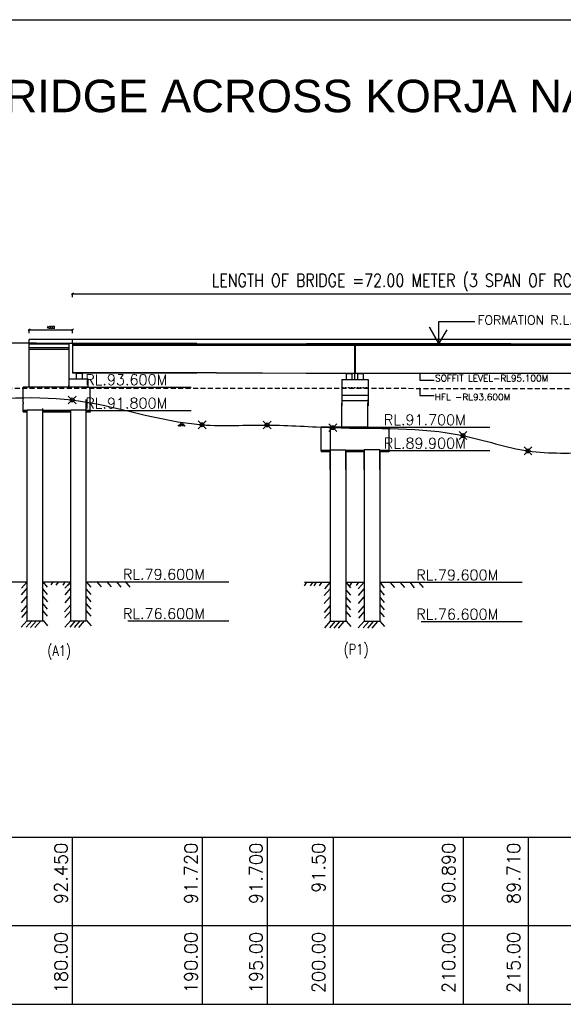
# Model space of a CAD drawing. Header units: metres. Extents: x 1323 to 2103, y 1876 to 3520.
# Tile 14 of 17: x 1854 to 1896, y 2034 to 2109. Entities that reach past the tile are written whole.
import ezdxf
from ezdxf.enums import TextEntityAlignment as Align

# ---------------------------------------------------------------- set-up
doc = ezdxf.new("R2010")
doc.units = ezdxf.units.M
doc.header["$LTSCALE"] = 0.1
doc.header["$PDMODE"] = 35
doc.header["$PDSIZE"] = 0.3
doc.linetypes.add('HIDDEN', pattern=[9.525, 6.35, -3.175])
doc.layers.add('TEXT', color=7, linetype='Continuous')
doc.styles.add('DIM ROMANS', font='romans.shx', dxfattribs={"width": 0.8})
doc.styles.add('ROMANS', font='romans.shx', dxfattribs={"width": 0.8})
doc.styles.get("Standard").update_dxf_attribs({"font": 'romans.shx'})
doc.styles.add('TEXT', font='romans.shx', dxfattribs={"height": 1})
doc.dimstyles.new('1-100', dxfattribs={"dimtxt": 0.2, "dimasz": 0.15, "dimexe": 0.05, "dimexo": 0.2, "dimgap": 0.1, "dimtad": 1, "dimdec": 0, "dimlfac": 1000, "dimzin": 1, "dimdsep": 46, "dimtxsty": 'DIM ROMANS', "dimblk": 'OBLIQUE', "dimcen": 0.2, "dimadec": 0, "dimazin": 0, "dimtfac": 1, "dimtdec": 0, "dimtmove": 0, "dimatfit": 3, "dimldrblk": 'OPEN30', "dimfxl": 1, "dimarcsym": 0})

# ---------------------------------------------------------------- blocks, each defined once
blk = doc.blocks.new('_Oblique')
at = {"color": 0, "linetype": 'ByBlock', "lineweight": -2}
blk.add_line((-0.5, -0.5), (0.5, 0.5), dxfattribs=at)
blk = doc.blocks.new('*D487')
at = {"color": 0, "lineweight": -2, "ltscale": 0.05, "transparency": 16777216}
for p, q in [((1857.976, 2088.161), (1857.976, 2088.461)), ((1857.976, 2088.411), (1923.995, 2088.411)), ((1923.995, 2088.161), (1923.995, 2088.461))]:
    blk.add_line(p, q, dxfattribs=at)
at = {"color": 0, "lineweight": -2, "ltscale": 0.05, "transparency": 16777216, "xscale": 0.15, "yscale": 0.15, "zscale": 0.15, "rotation": 180}
blk.add_blockref('_Oblique', (1857.976, 2088.411), dxfattribs=at)
at = {"color": 0, "lineweight": -2, "ltscale": 0.05, "transparency": 16777216, "xscale": 0.15, "yscale": 0.15, "zscale": 0.15}
blk.add_blockref('_Oblique', (1923.995, 2088.411), dxfattribs=at)
at = {"color": 0, "ltscale": 0.05, "transparency": 16777216, "insert": (1890.986, 2089.272), "char_height": 0.2, "width": 53.69954, "attachment_point": 5, "style": 'DIM ROMANS'}
blk.add_mtext('{\\H5x;LENGTH OF BRIDGE =72.00 METER (3 SPAN OF RCC T-BEAM SLAB 24.00M EACH)}', dxfattribs=at)
blk = doc.blocks.new('_Open30')
at = {"color": 0, "linetype": 'ByBlock', "lineweight": -2}
for p, q in [((-1, 0.27), (0, 0)), ((0, 0), (-1, -0.27)), ((0, 0), (-1, 0))]:
    blk.add_line(p, q, dxfattribs=at)
blk = doc.blocks.new('*D544')
at = {"color": 0, "lineweight": -2, "ltscale": 0.05, "transparency": 16777216}
for p, q in [((1854.653, 2085.379), (1854.653, 2085.679)), ((1854.653, 2085.629), (1857.976, 2085.629)), ((1857.976, 2085.379), (1857.976, 2085.679))]:
    blk.add_line(p, q, dxfattribs=at)
at = {"color": 0, "lineweight": -2, "ltscale": 0.05, "transparency": 16777216, "xscale": 0.15, "yscale": 0.15, "zscale": 0.15, "rotation": 180}
blk.add_blockref('_Oblique', (1854.653, 2085.629), dxfattribs=at)
at = {"color": 0, "lineweight": -2, "ltscale": 0.05, "transparency": 16777216, "xscale": 0.15, "yscale": 0.15, "zscale": 0.15}
blk.add_blockref('_Oblique', (1857.976, 2085.629), dxfattribs=at)
at = {"color": 0, "ltscale": 0.05, "transparency": 16777216, "insert": (1856.314, 2085.829), "char_height": 0.2, "attachment_point": 5, "style": 'DIM ROMANS'}
blk.add_mtext('4500', dxfattribs=at)

msp = doc.modelspace()

# ---------------------------------------------------------------- hatches: boundary and pattern name
for points in [[(1858.7252, 2082.3396), (1858.3252, 2082.3396), (1858.3252, 2082.2996), (1858.7252, 2082.2996)], [(1879.4722, 2082.3119), (1879.0722, 2082.3119), (1879.0722, 2082.2719), (1879.4722, 2082.2719)], [(1880.3472, 2082.3119), (1879.9472, 2082.3119), (1879.9472, 2082.2719), (1880.3472, 2082.2719)]]:
    msp.add_hatch(color=256).paths.add_polyline_path(points)
at = {"ltscale": 0.05}
h = msp.add_hatch(dxfattribs=at)
h.set_pattern_fill('AR-CONC', color=256, scale=0.001, style=0)
h.set_pattern_definition([(50, (138.04008, -1396.29922), (0.182184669, -0.0159390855), [0.01905, -0.20955]), (355, (138.04008, -1396.29922), (-0.035242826, 0.191056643), [0.01524, -0.16764]), (100.451, (138.05526, -1396.30055), (0.146942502, 0.175116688), [0.01619, -0.17809]), (46.1842, (138.04008, -1396.24842), (0.271079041, -0.042042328), [0.028575, -0.314325]), (96.6356, (138.06267, -1396.25193), (0.237404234, 0.247425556), [0.024285, -0.267135]), (351.184, (138.04008, -1396.24842), (0.237404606, 0.247425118), [0.02286, -0.25146]), (21, (138.06548, -1396.26112), (0.15161488, -0.1022655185), [0.01905, -0.20955]), (326, (138.06548, -1396.26112), (0.061802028, 0.184187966), [0.01524, -0.16764]), (71.4514, (138.07812, -1396.26965), (0.213416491, 0.081922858), [0.01619, -0.17809]), (37.5, (138.04008, -1396.299225), (0.0030886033, 0.0845550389), [0, -0.165608, 0, -0.17018, 0, -0.168275]), (7.5, (138.04008, -1396.299225), (0.0668196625, 0.1001805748), [0, -0.097028, 0, -0.161798, 0, -0.064135]), (327.5, (137.98344, -1396.299225), (0.1355905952, -0.005728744), [0, -0.0635, 0, -0.19812, 0, -0.26289]), (317.5, (137.95804, -1396.29922), (0.1481291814, 0.025426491), [0, -0.08255, 0, -0.131572, 0, -0.18669])])
h.paths.add_polyline_path([(1854.4913, 2079.3369), (1854.4913, 2079.4369), (1854.191, 2079.4369), (1854.191, 2079.3369)])
at = {"ltscale": 0.2}
h = msp.add_hatch(dxfattribs=at)
h.set_pattern_fill('AR-CONC', color=256, scale=0.001, style=0)
h.set_pattern_definition([(130, (3312.47621, -1379.84423), (-0.182184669, -0.0159390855), [0.01905, -0.20955]), (185, (3312.47621, -1379.84423), (0.035242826, 0.191056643), [0.01524, -0.16764]), (79.549, (3312.46103, -1379.84556), (-0.146942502, 0.175116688), [0.01619, -0.17809]), (133.8158, (3312.4762, -1379.79343), (-0.271079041, -0.042042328), [0.028575, -0.314325]), (83.3644, (3312.45362, -1379.79693), (-0.237404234, 0.247425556), [0.024285, -0.267135]), (188.816, (3312.4762, -1379.79343), (-0.237404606, 0.247425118), [0.02286, -0.25146]), (159, (3312.45081, -1379.80613), (-0.15161488, -0.1022655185), [0.01905, -0.20955]), (214, (3312.45081, -1379.80613), (-0.061802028, 0.184187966), [0.01524, -0.16764]), (108.5486, (3312.43818, -1379.81465), (-0.213416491, 0.081922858), [0.01619, -0.17809]), (142.5, (3312.47621, -1379.84423), (-0.0030886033, 0.0845550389), [0, -0.165608, 0, -0.17018, 0, -0.168275]), (172.5, (3312.47621, -1379.84423), (-0.0668196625, 0.1001805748), [0, -0.097028, 0, -0.161798, 0, -0.064135]), (212.5, (3312.53285, -1379.84423), (-0.1355905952, -0.005728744), [0, -0.0635, 0, -0.19812, 0, -0.26289]), (222.5, (3312.55825, -1379.84423), (-0.1481291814, 0.025426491), [0, -0.08255, 0, -0.131572, 0, -0.18669])])
h.paths.add_polyline_path([(1857.8413, 2079.4369), (1856.9515, 2079.4369), (1855.691, 2079.4369), (1855.691, 2079.3369), (1856.9515, 2079.3369), (1857.8413, 2079.3369)])
at = {"ltscale": 0.05}
h = msp.add_hatch(dxfattribs=at)
h.set_pattern_fill('AR-CONC', color=256, scale=0.001)
h.set_pattern_definition([(50, (536.34582, -1247.50811), (0.182184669, -0.0159390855), [0.01905, -0.20955]), (355, (536.34582, -1247.50811), (-0.035243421, 0.191056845), [0.01524, -0.167640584]), (100.4514447, (536.361, -1247.50944), (0.146941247, 0.175117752), [0.016190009, -0.178090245]), (46.1842, (536.34582, -1247.4573), (0.271079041, -0.042042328), [0.028575, -0.314325]), (96.635558, (536.3684, -1247.46081), (0.237404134, 0.247426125), [0.024285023, -0.267135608]), (351.184151, (536.34582, -1247.4573), (0.237404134, 0.247426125), [0.022859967, -0.251459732]), (21, (536.37122, -1247.47001), (0.151614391, -0.102265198), [0.01905, -0.20955]), (326, (536.37122, -1247.47001), (0.061802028, 0.184187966), [0.01524, -0.16764]), (71.451445, (536.38385, -1247.47853), (0.213416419, 0.081922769), [0.016190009, -0.178089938]), (37.5, (536.34582, -1247.50811), (0.0030886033, 0.0845550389), [0, -0.165608, 0, -0.17018, 0, -0.168275]), (7.5, (536.34582, -1247.50811), (0.0668196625, 0.1001805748), [0, -0.097028, 0, -0.161798, 0, -0.064135]), (327.5, (536.28918, -1247.50811), (0.1355905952, -0.005728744), [0, -0.0635, 0, -0.19812, 0, -0.26289]), (317.5, (536.26378, -1247.50811), (0.1481291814, 0.025426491), [0, -0.08255, 0, -0.131572, 0, -0.18669])])
h.paths.add_polyline_path([(1859.3376, 2079.3369), (1859.3376, 2079.4369), (1859.3413, 2079.4369), (1859.0416, 2079.4369), (1859.0416, 2079.3369), (1859.3413, 2079.3369)])
at = {"ltscale": 0.2}
h = msp.add_hatch(dxfattribs=at)
h.set_pattern_fill('AR-CONC', color=256, scale=0.001, style=0)
h.set_pattern_definition([(50, (488.06583, -1391.26649), (0.182184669, -0.0159390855), [0.01905, -0.20955]), (355, (488.06583, -1391.2665), (-0.035242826, 0.191056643), [0.01524, -0.16764]), (100.451, (488.08101, -1391.26782), (0.146942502, 0.175116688), [0.01619, -0.17809]), (46.1842, (488.06583, -1391.2157), (0.271079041, -0.042042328), [0.028575, -0.314325]), (96.6356, (488.08842, -1391.2192), (0.237404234, 0.247425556), [0.024285, -0.267135]), (351.184, (488.06583, -1391.2157), (0.237404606, 0.247425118), [0.02286, -0.25146]), (21, (488.09123, -1391.22839), (0.15161488, -0.1022655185), [0.01905, -0.20955]), (326, (488.09123, -1391.2284), (0.061802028, 0.184187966), [0.01524, -0.16764]), (71.4514, (488.10386, -1391.23691), (0.213416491, 0.081922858), [0.01619, -0.17809]), (37.5, (488.06583, -1391.26649), (0.0030886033, 0.0845550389), [0, -0.165608, 0, -0.17018, 0, -0.168275]), (7.5, (488.06583, -1391.26649), (0.0668196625, 0.1001805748), [0, -0.097028, 0, -0.161798, 0, -0.064135]), (327.5, (488.009186, -1391.26649), (0.1355905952, -0.005728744), [0, -0.0635, 0, -0.19812, 0, -0.26289]), (317.5, (487.98379, -1391.26649), (0.1481291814, 0.025426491), [0, -0.08255, 0, -0.131572, 0, -0.18669])])
h.paths.add_polyline_path([(1882.3056, 2076.3523), (1881.6051, 2076.3523), (1881.6051, 2076.2523), (1882.3056, 2076.2523)])
h.paths.add_polyline_path([(1880.4051, 2076.3523), (1879.0051, 2076.3523), (1879.0051, 2076.2523), (1880.4051, 2076.2523)])
h.paths.add_polyline_path([(1877.8051, 2076.3523), (1877.1051, 2076.3523), (1877.1051, 2076.2523), (1877.8051, 2076.2523)])

# ---------------------------------------------------------------- linework, layer by layer
for p, q in [((1738.9772, 2109.4915), (2103.0318, 2109.4972)), ((1886.1625, 2084.5663), (1886.1625, 2086.2743)), ((1886.1625, 2084.5663), (1885.4241, 2085.8452)), ((1885.4241, 2085.8452), (1886.1625, 2084.5663)), ((1886.1625, 2084.5663), (1886.7873, 2085.6485)), ((1855.2184, 2084.6146), (1854.6526, 2084.6146)), ((1857.9759, 2084.6146), (1857.9759, 2082.3396)), ((1857.9759, 2084.6146), (1867.5337, 2084.6146)), ((1857.9759, 2084.5496), (1923.726, 2084.5496)), ((1875.9684, 2084.5869), (1891.7018, 2084.5869)), ((1879.686, 2084.5869), (1879.686, 2082.3119)), ((1879.686, 2082.3119), (1879.686, 2084.5869)), ((1879.706, 2084.5869), (1879.706, 2082.3119)), ((1879.726, 2084.5869), (1879.726, 2082.3119)), ((1854.6526, 2084.2876), (1857.706, 2084.2876)), ((1857.9759, 2084.5219), (1923.726, 2084.5219)), ((1857.9759, 2084.4569), (1923.726, 2084.4569)), ((1857.9759, 2082.3396), (1867.5337, 2082.3396)), ((1858.2965, 2081.8394), (1858.2965, 2082.2996)), ((1858.2965, 2082.2996), (1858.7465, 2082.2996)), ((1858.7465, 2081.8396), (1858.7465, 2082.3396)), ((1858.7465, 2081.8394), (1858.7465, 2082.2996)), ((1869.0515, 2082.3396), (1872.5987, 2082.3396)), ((1875.9379, 2082.3119), (1879.686, 2082.3119)), ((1879.0435, 2082.3119), (1880.3685, 2082.3119)), ((1879.0435, 2082.3119), (1880.3685, 2082.3119)), ((1879.0435, 2081.8117), (1879.0435, 2082.2719)), ((1879.0435, 2082.2719), (1879.4935, 2082.2719)), ((1879.4935, 2081.8117), (1879.4935, 2082.2719)), ((1879.706, 2081.8117), (1879.706, 2082.569)), ((1879.726, 2082.3119), (1891.7013, 2082.3119)), ((1879.9185, 2081.8117), (1879.9185, 2082.2719)), ((1879.9185, 2082.2719), (1880.3685, 2082.2719)), ((1880.3685, 2081.8117), (1880.3685, 2082.2719)), ((1858.706, 2081.8396), (1857.706, 2081.8396)), ((1857.706, 2081.648), (1857.706, 2081.4221)), ((1878.706, 2081.8117), (1880.3685, 2081.8117)), ((1878.706, 2081.8117), (1878.706, 2079.7986)), ((1879.706, 2081.8121), (1879.706, 2081.8117)), ((1880.3685, 2081.8117), (1880.7065, 2081.8117)), ((1880.7065, 2081.8117), (1880.7065, 2079.7986)), ((1857.706, 2081.3554), (1857.706, 2081.2369)), ((1858.706, 2081.2396), (1857.706, 2081.2396)), ((1878.7051, 2080.2914), (1878.7051, 2079.83)), ((1878.706, 2080.6117), (1880.5329, 2080.6117)), ((1878.706, 2080.6117), (1880.7065, 2080.6117)), ((1878.706, 2080.2117), (1880.7065, 2080.2117)), ((1880.7056, 2080.2914), (1880.7056, 2079.83)), ((1854.491, 2079.4369), (1854.191, 2079.4369)), ((1855.691, 2079.4869), (1855.6913, 2079.4369)), ((1857.8413, 2079.4369), (1855.691, 2079.4369)), ((1859.0413, 2079.4869), (1859.0412, 2079.4369)), ((1859.3013, 2079.4369), (1859.0412, 2079.4369)), ((1859.3413, 2079.4369), (1859.0412, 2079.4369)), ((1859.3413, 2079.3369), (1859.0413, 2079.3369)), ((1877.1051, 2076.3523), (1877.1051, 2078.1523)), ((1880.7056, 2078.1523), (1877.1051, 2078.1523)), ((1880.7056, 2078.1523), (1882.3056, 2078.1523)), ((1882.3056, 2078.1523), (1882.3056, 2076.3523)), ((1877.1051, 2076.3523), (1877.1051, 2076.2523)), ((1877.8051, 2076.3523), (1877.1051, 2076.3523)), ((1877.8051, 2076.2523), (1877.1051, 2076.2523)), ((1880.4051, 2076.3523), (1879.0051, 2076.3523)), ((1880.4051, 2076.2523), (1879.0051, 2076.2523)), ((1881.6051, 2076.4023), (1880.4051, 2076.4023)), ((1882.3056, 2076.3523), (1881.6051, 2076.3523)), ((1882.3056, 2076.2523), (1881.6051, 2076.2523)), ((1877.8051, 2074.9042), (1877.8051, 2072.9999)), ((1879.0051, 2074.9042), (1879.0051, 2072.8466)), ((1880.4051, 2074.9023), (1880.4051, 2072.8466)), ((1881.6051, 2074.9023), (1881.6051, 2072.8466)), ((1852.499, 2066.2631), (1854.491, 2066.2631)), ((1855.691, 2066.2631), (1857.8414, 2066.2631)), ((1859.0414, 2066.2631), (1862.236, 2066.2631)), ((1875.8131, 2066.2153), (1877.8051, 2066.2153)), ((1879.0051, 2066.2153), (1880.4051, 2066.2153)), ((1881.6051, 2066.2153), (1884.7997, 2066.2153)), ((1814.2895, 2046.6153), (1978.1147, 2046.6153)), ((1878.0147, 2046.6153), (1878.0147, 2033.7512)), ((1885.3949, 2046.6153), (1885.3949, 2046.6153)), ((1888.0147, 2046.6153), (1888.0147, 2033.7512)), ((1893.0147, 2046.6153), (1893.0147, 2033.7512))]:
    msp.add_line(p, q, dxfattribs=at)
at = {"ltscale": 0.05}
for p, q in [((1886.1625, 2086.2743), (1888.9154, 2086.2743)), ((1854.6526, 2084.6148), (1829.8133, 2084.6148)), ((1923.7286, 2084.8971), (1854.6526, 2084.8971)), ((1854.6526, 2081.2369), (1854.6526, 2084.8971)), ((1854.6526, 2084.6148), (1859.5298, 2084.6148)), ((1857.7037, 2084.5392), (1857.7037, 2084.2876)), ((1857.7041, 2084.5391), (1857.7041, 2084.6139)), ((1857.708, 2084.6153), (1857.9848, 2084.6153)), ((1857.9759, 2084.6146), (1857.9759, 2084.8971)), ((1891.7018, 2084.5869), (1897.9683, 2084.5663)), ((1855.306, 2084.1376), (1854.6526, 2084.1376)), ((1857.706, 2084.2876), (1857.7037, 2082.3405)), ((1857.7019, 2082.3453), (1857.7019, 2081.833)), ((1869.0515, 2082.3396), (1857.9759, 2082.3396)), ((1872.5987, 2082.3396), (1875.9379, 2082.3119)), ((1884.6947, 2082.3119), (1884.6429, 2082.2487)), ((1884.6429, 2082.2487), (1884.6947, 2082.3119)), ((1884.6947, 2082.3119), (1884.7249, 2082.258)), ((1891.7013, 2082.3119), (1897.9378, 2082.2913)), ((1857.7019, 2081.833), (1857.7019, 2081.2415)), ((1859.1772, 2081.8396), (1858.706, 2081.8396)), ((1859.1776, 2081.2377), (1859.1772, 2081.8396)), ((1854.191, 2080.0369), (1854.191, 2081.2369)), ((1859.1772, 2081.2369), (1854.191, 2081.2369)), ((1857.706, 2081.2369), (1857.706, 2081.3554)), ((1857.706, 2081.3554), (1857.706, 2081.2369)), ((1858.7059, 2081.2396), (1859.1772, 2081.2396)), ((1859.0412, 2081.2369), (1859.1772, 2081.2369)), ((1859.1763, 2081.2347), (1859.3455, 2081.2378)), ((1859.1772, 2081.2369), (1859.1772, 2081.3554)), ((1859.1772, 2081.2369), (1859.1772, 2081.3554)), ((1859.3419, 2079.3367), (1859.3417, 2081.2377)), ((1859.3417, 2081.2377), (1867.1101, 2081.2377)), ((1884.6947, 2081.1397), (1884.6429, 2081.0765)), ((1884.6429, 2081.0765), (1884.6947, 2081.1397)), ((1884.6947, 2081.1397), (1884.7249, 2081.0857)), ((1854.191, 2080.0369), (1854.191, 2079.9369)), ((1878.7051, 2078.1523), (1878.7051, 2079.9944)), ((1880.7056, 2078.1523), (1880.7056, 2079.9944)), ((1854.191, 2079.3369), (1854.191, 2079.9369)), ((1854.491, 2079.4369), (1854.191, 2079.4369)), ((1859.0419, 2079.3367), (1859.3419, 2079.3367)), ((1859.0473, 2079.4378), (1859.3473, 2079.4378)), ((1859.3417, 2079.4377), (1867.1101, 2079.4377)), ((1877.8051, 2078.1227), (1877.8051, 2063.2153)), ((1882.3056, 2078.1523), (1890.074, 2078.1523)), ((1877.8051, 2074.9042), (1877.8051, 2076.4042)), ((1879.0051, 2076.3523), (1879.0051, 2076.4042)), ((1879.0051, 2076.3523), (1879.0051, 2063.2153)), ((1879.0051, 2074.9042), (1879.0051, 2076.3523)), ((1880.4051, 2074.9023), (1880.4051, 2076.4023)), ((1880.4051, 2076.3523), (1880.4051, 2063.2153)), ((1881.6051, 2074.9023), (1881.6051, 2076.3523)), ((1881.6051, 2076.2523), (1881.6051, 2063.2153)), ((1881.6061, 2076.3527), (1881.6052, 2076.4036)), ((1882.3056, 2076.3523), (1882.3056, 2076.2523)), ((1882.3056, 2076.3523), (1890.074, 2076.3523)), ((1854.4788, 2065.7544), (1854.0337, 2065.2436)), ((1854.491, 2066.2631), (1854.046, 2065.7522)), ((1855.691, 2066.2631), (1856.0402, 2065.8502)), ((1855.691, 2065.6939), (1856.0402, 2065.281)), ((1856.5014, 2066.2695), (1856.3157, 2066.0085)), ((1856.8951, 2066.2612), (1856.7094, 2066.0002)), ((1857.4087, 2066.2667), (1857.2229, 2066.0057)), ((1857.8291, 2065.7544), (1857.3841, 2065.2436)), ((1857.8414, 2066.2631), (1857.3963, 2065.7522)), ((1857.8251, 2066.2584), (1857.6394, 2065.9973)), ((1859.0414, 2066.2631), (1859.3906, 2065.8502)), ((1859.0414, 2065.6939), (1859.3906, 2065.281)), ((1859.8227, 2066.2738), (1860.1719, 2065.8609)), ((1860.5933, 2066.2844), (1860.9425, 2065.8716)), ((1861.3528, 2066.2615), (1861.702, 2065.8486)), ((1862.032, 2066.2665), (1862.3812, 2065.8536)), ((1862.236, 2066.2631), (1870.0044, 2066.2631)), ((1875.9753, 2066.2153), (1875.7895, 2065.9542)), ((1875.9753, 2066.2153), (1877.8051, 2066.2153)), ((1876.4416, 2066.2112), (1876.2558, 2065.9502)), ((1876.7254, 2066.2153), (1876.5396, 2065.9542)), ((1877.125, 2066.2134), (1876.9392, 2065.9523)), ((1877.7929, 2065.7067), (1877.3478, 2065.1958)), ((1877.8051, 2066.2153), (1877.3601, 2065.7044)), ((1879.0051, 2066.2153), (1879.3543, 2065.8024)), ((1879.0051, 2065.6461), (1879.3543, 2065.2332)), ((1879.4589, 2066.2135), (1879.2731, 2065.9524)), ((1879.9724, 2066.2189), (1879.7867, 2065.9579)), ((1880.3929, 2065.7067), (1879.9478, 2065.1958)), ((1880.4051, 2066.2153), (1879.9601, 2065.7044)), ((1881.6051, 2066.2153), (1881.9543, 2065.8024)), ((1881.6051, 2065.6461), (1881.9543, 2065.2332)), ((1882.3864, 2066.226), (1882.7356, 2065.8131)), ((1883.157, 2066.2367), (1883.5062, 2065.8238)), ((1883.9165, 2066.2138), (1884.2657, 2065.8009)), ((1884.5958, 2066.2187), (1884.945, 2065.8058)), ((1884.7997, 2066.2153), (1892.5681, 2066.2153)), ((1854.4773, 2065.1418), (1854.0323, 2064.631)), ((1855.6937, 2065.1176), (1856.0429, 2064.7047)), ((1857.8277, 2065.1418), (1857.3826, 2064.631)), ((1859.0441, 2065.1176), (1859.3933, 2064.7047)), ((1877.7914, 2065.094), (1877.3464, 2064.5832)), ((1879.0078, 2065.0698), (1879.357, 2064.657)), ((1880.3914, 2065.094), (1879.9464, 2064.5832)), ((1881.6078, 2065.0698), (1881.957, 2064.657)), ((1854.4687, 2064.4458), (1854.0236, 2063.9349)), ((1855.6903, 2064.5501), (1856.0395, 2064.1372)), ((1857.819, 2064.4458), (1857.374, 2063.9349)), ((1859.0406, 2064.5501), (1859.3898, 2064.1372)), ((1877.7828, 2064.398), (1877.3377, 2063.8871)), ((1879.0044, 2064.5023), (1879.3536, 2064.0894)), ((1880.3828, 2064.398), (1879.9377, 2063.8871)), ((1881.6044, 2064.5023), (1881.9536, 2064.0894)), ((1854.4955, 2064.0215), (1854.0505, 2063.5106)), ((1855.6874, 2064.0185), (1856.0366, 2063.6056)), ((1857.8459, 2064.0215), (1857.4008, 2063.5106)), ((1859.0377, 2064.0185), (1859.3869, 2063.6056)), ((1877.8096, 2063.9737), (1877.3646, 2063.4628)), ((1879.0015, 2063.9707), (1879.3507, 2063.5578)), ((1880.4096, 2063.9737), (1879.9646, 2063.4628)), ((1881.6015, 2063.9707), (1881.9507, 2063.5578)), ((1854.4877, 2063.2771), (1854.0427, 2062.7662)), ((1854.87, 2063.2654), (1854.4249, 2062.7545)), ((1854.4911, 2063.2631), (1855.6911, 2063.2631)), ((1855.2015, 2063.2576), (1854.7564, 2062.7467)), ((1855.533, 2063.2459), (1855.088, 2062.735)), ((1855.7115, 2063.2682), (1856.0607, 2062.8553)), ((1857.8381, 2063.2771), (1857.393, 2062.7662)), ((1858.2203, 2063.2654), (1857.7752, 2062.7545)), ((1857.8414, 2063.2631), (1859.0414, 2063.2631)), ((1858.5518, 2063.2576), (1858.1068, 2062.7467)), ((1858.8834, 2063.2459), (1858.4383, 2062.735)), ((1859.0618, 2063.2682), (1859.411, 2062.8553)), ((1862.236, 2063.2459), (1870.0044, 2063.2459)), ((1877.8018, 2063.2293), (1877.3568, 2062.7185)), ((1878.1841, 2063.2176), (1877.739, 2062.7068)), ((1877.8051, 2063.2153), (1879.0051, 2063.2153)), ((1878.5156, 2063.2098), (1878.0705, 2062.699)), ((1878.8471, 2063.1981), (1878.4021, 2062.6873)), ((1879.0256, 2063.2204), (1879.3748, 2062.8075)), ((1880.4018, 2063.2293), (1879.9568, 2062.7185)), ((1880.7841, 2063.2176), (1880.339, 2062.7068)), ((1880.4051, 2063.2153), (1881.6051, 2063.2153)), ((1881.1156, 2063.2098), (1880.6705, 2062.699)), ((1881.4471, 2063.1981), (1881.0021, 2062.6873)), ((1881.6256, 2063.2204), (1881.9748, 2062.8075)), ((1884.7997, 2063.1981), (1892.5681, 2063.1981))]:
    msp.add_line(p, q, dxfattribs=at)
for p, q in [((1855.2184, 2084.5396), (1854.6526, 2084.5396)), ((1855.2184, 2084.6146), (1856.8362, 2084.6146)), ((1856.8362, 2084.5396), (1855.2184, 2084.5396)), ((1856.8362, 2084.6146), (1857.706, 2084.6146)), ((1857.706, 2084.5396), (1856.8362, 2084.5396)), ((1857.7058, 2084.1376), (1855.306, 2084.1376)), ((1859.0414, 2063.2631), (1859.0414, 2080.2783)), ((1854.491, 2079.4869), (1855.691, 2079.4869)), ((1854.4911, 2063.2631), (1854.491, 2079.4377)), ((1854.4913, 2077.9929), (1854.4913, 2079.4869)), ((1855.6911, 2063.2631), (1855.691, 2079.5789)), ((1855.6913, 2077.9929), (1855.6913, 2079.4369)), ((1855.6913, 2077.9929), (1855.6913, 2079.4369)), ((1857.8413, 2079.4869), (1859.0413, 2079.4869)), ((1857.8414, 2063.2631), (1857.8414, 2079.4377)), ((1857.8416, 2077.9929), (1857.8416, 2079.4869)), ((1859.0416, 2077.9929), (1859.0416, 2079.4369)), ((1859.0416, 2077.9929), (1859.0416, 2079.4369)), ((1859.0416, 2076.3973), (1859.0416, 2078.5599)), ((1877.8051, 2076.4042), (1879.0051, 2076.4042)), ((1857.9547, 2046.6153), (1857.9547, 2033.7512)), ((1867.9547, 2046.6153), (1867.9547, 2033.7512)), ((1872.9547, 2046.6153), (1872.9547, 2033.7512)), ((1892.3949, 2046.6153), (1940.0791, 2046.6153)), ((1892.3949, 2046.6153), (1940.0791, 2046.6153)), ((1814.2895, 2039.8183), (1978.1147, 2039.8183)), ((1814.2895, 2033.7512), (1978.1147, 2033.7512))]:
    msp.add_line(p, q)
at = {"linetype": 'HIDDEN', "ltscale": 0.6}
msp.add_line((1849.5373, 2081.1584), (1926.3771, 2081.1126), dxfattribs=at)
at = {"linetype": 'HIDDEN', "ltscale": 0.2}
msp.add_line((1878.706, 2081.2117), (1880.7042, 2081.2117), dxfattribs=at)
at = {"ltscale": 0.05}
for points in [[(1884.6947, 2082.3119), (1884.6947, 2081.7628), (1885.7884, 2081.7628)], [(1884.6947, 2081.1397), (1884.6947, 2080.5906), (1885.7884, 2080.5906)]]:
    msp.add_lwpolyline(points, dxfattribs=at)
for points in [[(1854.191, 2079.3369), (1854.491, 2079.3369)], [(1855.691, 2079.4369), (1856.9515, 2079.4369)], [(1857.3413, 2079.4369), (1855.691, 2079.4369)], [(1855.691, 2079.3369), (1857.8441, 2079.3369)], [(1859.0413, 2079.3369), (1859.3413, 2079.3369)]]:
    msp.add_lwpolyline(points)
msp.add_spline([(1827.9547, 2082.3403), (1837.9547, 2080.9603), (1847.9547, 2080.2153), (1857.9547, 2080.2451), (1867.9547, 2078.3353), (1872.9547, 2078.3153), (1878.0147, 2078.1153), (1888.0147, 2077.5053), (1893.0147, 2076.3253), (1898.0547, 2076.2053), (1908.0547, 2075.9053), (1914.0547, 2075.9353), (1918.1147, 2077.5753), (1928.1147, 2080.3776), (1938.1147, 2081.1809), (1948.1147, 2081.3274), (1958.1147, 2081.8185), (1968.1147, 2081.9953), (1978.1147, 2082.8253)], degree=3, dxfattribs=at)
at = {"layer": 'TEXT'}
for p, q in [((1866.087, 2078.2321), (1866.3017, 2078.4254)), ((1866.156, 2078.2268), (1866.3707, 2078.4201)), ((1866.2435, 2078.2241), (1866.4583, 2078.4174)), ((1866.4979, 2078.2241), (1866.2831, 2078.4174)), ((1866.5854, 2078.2268), (1866.3707, 2078.4201)), ((1866.6544, 2078.2321), (1866.4397, 2078.4254))]:
    msp.add_line(p, q, dxfattribs=at)
for p in [(1857.9547, 2080.2451), (1867.9465, 2078.3348), (1872.9465, 2078.3148), (1878.0065, 2078.1148), (1888.0065, 2077.5048), (1893.0065, 2076.3248)]:
    msp.add_point(p, dxfattribs=at)

# ---------------------------------------------------------------- texts
at = {"style": 'TEXT'}
for s, p in [('92.450', (1857.8941, 2046.1793)), ('91.720', (1867.8941, 2046.1793)), ('91.700', (1872.8941, 2046.1793)), ('91.50', (1877.7026, 2046.1793)), ('90.890', (1887.7026, 2046.1793)), ('89.710', (1892.7026, 2046.1793)), ('180.00', (1857.8941, 2039.3203)), ('190.00', (1867.8941, 2039.3203)), ('195.00', (1872.8941, 2039.3203)), ('200.00', (1877.7026, 2039.3203)), ('210.00', (1887.7026, 2039.3203)), ('215.00', (1892.7026, 2039.3203))]:
    msp.add_text(s, height=1, rotation=90, dxfattribs=at).set_placement(p, align=Align.BOTTOM_RIGHT)
at = {"ltscale": 0.2, "insert": (1895.3428, 2103.611), "char_height": 2.5, "width": 239.765369, "attachment_point": 5}
msp.add_mtext('\\A1;{\\fArial|b0|i0|c0|p34;G.A.D.FOR CONSTRUCTION OF H.L. BRIDGE ACROSS KORJA NALLA ON DOMNARA-BARRA-JOBI-KAFARMAR ROAD IN KM 20/2}', dxfattribs=at)
at = {"ltscale": 0.2, "attachment_point": 1, "style": 'TEXT'}
for s, width, gutter_width, heights, insert, char_height in [('\\pxr1.0089;FORMATION R.L.=97.265 ', 22.419315, 0, [1.6894], (1889.1244, 2086.7369), 0.7), ('\\pxt3;SOFFIT LEVEL-RL95.100M     ', 11.561329, 2.3527, [1.4711], (1885.8711, 2082.1636), 0.5)]:
    msp.add_mtext_dynamic_manual_height_columns(s, width=width, gutter_width=gutter_width, heights=heights, dxfattribs=dict(at, insert=insert, char_height=char_height))
for s, insert, char_height, width in [('  {\\H1.0125x;RL.93.600M} ', (1857.8623, 2082.2033), 0.8, 9.753884), ('  {\\H1.0125x;RL.91.800M} ', (1857.8623, 2080.4033), 0.8, 9.753884), ('HFL -RL93.600M', (1885.8428, 2080.7168), 0.5, 13.15488), ('  {\\H1.0125x;RL.91.700M} ', (1880.8262, 2079.1179), 0.8, 9.753884), ('  {\\H1.0125x;RL.89.900M} ', (1880.8262, 2077.3179), 0.8, 9.753884), ('  {\\H1.0125x;RL.79.600M} ', (1860.7565, 2067.2287), 0.8, 9.753884), ('  {\\H1.0125x;RL.79.600M} ', (1883.3203, 2067.1809), 0.8, 9.753884), ('  {\\H1.0125x;RL.76.600M} ', (1860.7565, 2064.2115), 0.8, 9.753884), ('  {\\H1.0125x;RL.76.600M} ', (1883.3203, 2064.1638), 0.8, 9.753884)]:
    msp.add_mtext(s, dxfattribs=dict(at, insert=insert, char_height=char_height, width=width))
at = {"char_height": 0.81, "width": 5.443124, "attachment_point": 5, "style": 'ROMANS'}
for s, insert in [('(A1)', (1856.9535, 2060.8223)), ('(P1)', (1879.7939, 2060.9278))]:
    msp.add_mtext(s, dxfattribs=dict(at, insert=insert))

# ---------------------------------------------------------------- dimensions: what is measured, and where the dimension line sits
at = {"ltscale": 0.05}
for base, p1, p2, text, picture, middle in [((1923.9954, 2088.4106), (1857.9759, 2082.3396), (1923.9954, 2084.5643), '{\\H5x;LENGTH OF BRIDGE =72.00 METER (3 SPAN OF RCC T-BEAM SLAB 24.00M EACH)}', '*D487', (1890.9857, 2089.2725)), ((1857.9759, 2085.6292), (1854.6526, 2084.8971), (1857.9759, 2084.8971), '4500', '*D544', (1856.3143, 2085.8292))]:
    dim = msp.add_linear_dim(base=base, p1=p1, p2=p2, text=text, dimstyle='1-100', override={"dimfxl": 0.25, "dimfxlon": 1}, dxfattribs=at)
    dim.commit()
    dim.dimension.update_dxf_attribs({"geometry": picture, "text_midpoint": middle})

doc.saveas('drawing.dxf')
